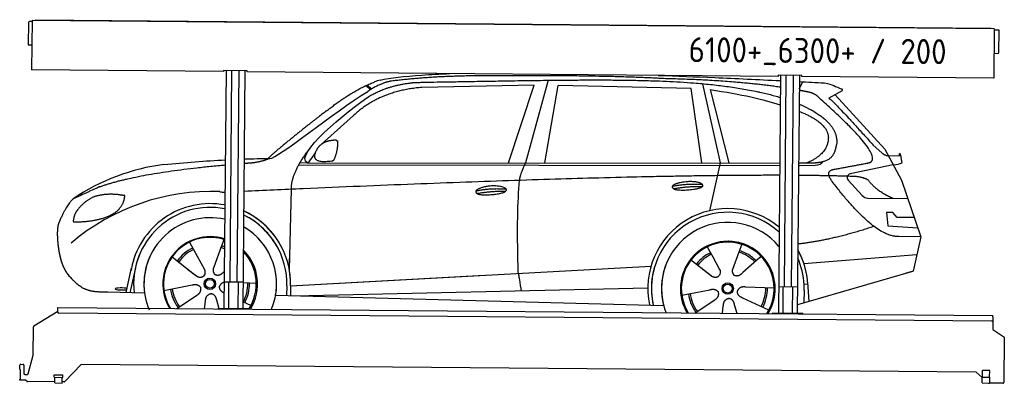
# Model space of a CAD drawing. Header units: millimetres. Extents: x 0 to 5198, y -17 to 1903.
import ezdxf

# ---------------------------------------------------------------- set-up
doc = ezdxf.new("R2010")
doc.units = ezdxf.units.MM
for name, color, linetype, lineweight in [('car', 10, 'Continuous', 25), ('Logo', 7, 'Continuous', 25), ('Plattform', 7, 'Continuous', 25)]:
    doc.layers.add(name, color=color, linetype=linetype, lineweight=lineweight)
doc.styles.get("Standard").update_dxf_attribs({"font": 'ISOCP.SHX'})

# ---------------------------------------------------------------- blocks, each defined once
blk = doc.blocks.new('Zubringerplattform _GT200')
at = {"layer": 'Plattform'}
for p, q in [((46, 1887.9), (45, 1771.9)), ((65, 1892.7), (51, 1892.9)), ((65.1, 1898.7), (62.8, 1637.8)), ((5144.9, 1854.4), (65.1, 1898.7)), ((83.1, 1903.1), (5126.9, 1859.1)), ((83.1, 1903.1), (83.1, 1898.6)), ((5126.9, 1859.1), (5126.9, 1854.6)), ((5144.9, 1854.4), (5142.6, 1593.4)), ((5168.8, 1848.2), (5144.8, 1848.4)), ((5169.8, 1730.2), (5170.8, 1846.2)), ((46.9, 1769.9), (63.9, 1769.7)), ((5143.7, 1725.4), (5164.7, 1725.2)), ((1076.7, 1628.9), (62.8, 1637.8)), ((1076.8, 1634.9), (1076.7, 1628.9)), ((1201.8, 1633.8), (1076.8, 1634.9)), ((1089.3, 1634.8), (1078.3, 379.6)), ((1110.5, 517.1), (1120.3, 1634.5)), ((1148.5, 516.7), (1158.3, 1634.2)), ((1189.3, 1633.9), (1178.3, 378.7)), ((1201.7, 1627.8), (1201.8, 1633.8)), ((4003.6, 1603.4), (1201.7, 1627.8)), ((4003.7, 1609.4), (4003.6, 1603.4)), ((4128.7, 1608.3), (4003.7, 1609.4)), ((4016.2, 1609.3), (4005.2, 354.1)), ((4037.4, 491.5), (4047.2, 1609)), ((4075.4, 491.2), (4085.2, 1608.6)), ((4116.2, 1608.4), (4105.2, 353.2)), ((4128.6, 1602.3), (4128.7, 1608.3)), ((5142.6, 1593.4), (4128.6, 1602.3)), ((1179.5, 516.5), (1079.5, 517.3)), ((1103.3, 379.4), (1104.5, 517.1)), ((1153.3, 378.9), (1154.5, 516.7)), ((4106.4, 490.9), (4006.4, 491.8)), ((4030.2, 353.8), (4031.4, 491.6)), ((4080.2, 353.4), (4081.4, 491.1)), ((201.1, 358.3), (201.3, 377.3)), ((201.3, 377.3), (201.4, 383.3)), ((201.4, 383.3), (5138.2, 340.2)), ((1048.3, 379.9), (1208.3, 378.5)), ((1048.3, 379.9), (1048.3, 375.9)), ((1208.3, 374.5), (1208.3, 378.5)), ((74.9, 285.8), (201.2, 363)), ((5132.9, 310.2), (206.1, 353.2)), ((3975.2, 354.3), (4135.2, 352.9)), ((3975.2, 354.3), (3975.2, 350.3)), ((4135.2, 348.9), (4135.2, 352.9)), ((5137.9, 315.2), (5137.5, 267.7)), ((5138.1, 334.2), (5137.9, 315.2)), ((5138.1, 334.2), (5138.2, 340.2)), ((71.8, 131.8), (72.5, 281.6)), ((5137.5, 267.7), (5196, 228.1)), ((5198.2, 224), (5196.1, -12.3)), ((45.3, 33.3), (71.8, 131.8)), ((0.5, 56), (0.7, 78)), ((0.5, 56), (2.8, 56)), ((2.8, 56), (2.3, 5)), ((5.7, 83), (17.7, 82.8)), ((22.7, 77.8), (22.3, 34.8)), ((324.5, 82.2), (238.4, -8.5)), ((5050, 40.9), (324.5, 82.2)), ((0, 0), (0, 5)), ((2.3, 5), (0, 5)), ((28.2, -0.2), (0, 0)), ((27.3, 29.8), (40.4, 29.6)), ((182.6, 14.4), (182.7, 27.4)), ((182.6, 14.4), (227.6, 14)), ((182.7, 27.4), (227.7, 27)), ((184.9, -15.6), (185.1, 14.4)), ((224.9, -16), (225.1, 14)), ((227.6, 14), (227.7, 27)), ((5081.8, 13.2), (5050, 40.9)), ((5081.6, -15.3), (5081.8, 14.7)), ((5081.8, 14.7), (5121.8, 14.3)), ((5082.8, 14.6), (5083.1, 50.6)), ((5121.1, 50.3), (5083.1, 50.6)), ((5120.8, 14.3), (5121.1, 50.3)), ((5121.6, -15.7), (5121.8, 14.3)), ((38.6, -7.2), (31.4, -1.4)), ((184.9, -9.6), (41.7, -8.4)), ((184.9, -15.6), (224.9, -16)), ((234.7, -10), (224.9, -10)), ((5081.6, -15.3), (5121.6, -15.7)), ((5191, -17.3), (5117.9, -16.7))]:
    blk.add_line(p, q, dxfattribs=at)
for centre, radius, start, end in [((51, 1887.9), 5, 89.5, 179.5), ((5168.8, 1846.2), 2, 359.5, 89.5), ((47, 1771.9), 2, 179.5, 269.5), ((5164.8, 1730.2), 5, 269.5, 359.5), ((206.1, 358.2), 5, 179.5, 269.5), ((5132.9, 315.2), 5, 269.5, 359.5), ((77.5, 281.6), 5, 121.4261, 179.5), ((5193.2, 224), 5, 359.5, 55.9134), ((5.7, 78), 5, 89.5, 179.5), ((17.7, 77.8), 5, 359.5, 89.5), ((27.3, 34.8), 5, 179.5, 269.5), ((40.4, 34.6), 5, 269.5, 344.9258), ((5128.9, 23.2), 12, 227.6897, 228.0904), ((28.2, -5.2), 5, 50.8402, 89.5), ((41.7, -3.4), 5, 230.8402, 269.5), ((234.8, -5), 5, 269.5, 316.4902), ((5117.9, -11.7), 5, 232.6301, 269.5), ((5191.1, -12.3), 5, 269.5, 359.5)]:
    blk.add_arc(centre, radius, start, end, dxfattribs=at)
blk = doc.blocks.new('CarUG')
at = {"layer": 'car'}
for p, q in [((3094.5, 5780.1), (2979.2, 5342.1)), ((4420.2, 5747), (4438.8, 5784.2)), ((2132.4, 5743.1), (2158.5, 5722.8)), ((2138.2, 5745.8), (2163.8, 5726)), ((3021.4, 5753.7), (2427.7, 5736.3)), ((2889.2, 5341.3), (3021.4, 5753.7)), ((3080.9, 5343.1), (3148, 5752.9)), ((3849.6, 5743), (3148, 5752.9)), ((3909.2, 5351.1), (3849.6, 5743)), ((3909.7, 5769.5), (4006.4, 5352.1)), ((3949.3, 5738.8), (4052.4, 5352.5)), ((4646.5, 5738.1), (4576.5, 5698.9)), ((4609.7, 5717.5), (4874.1, 5431.6)), ((2068.3, 5584.4), (1898.9, 5430.5)), ((4813.7, 5452.7), (4859.4, 5412.8)), ((4874.1, 5431.6), (4964.7, 5269.4)), ((1869.6, 5387), (1829, 5331)), ((1829, 5331), (4320.4, 5355.1)), ((4420.4, 5356.1), (4480.8, 5356.7)), ((4892, 5399.6), (4952.2, 5397.5)), ((4919.4, 5350.5), (4947.1, 5354.5)), ((1782.1, 5321.7), (4320.4, 5341.8)), ((1829, 5331), (1787.8, 5331.7)), ((4006.4, 5352.1), (3952.5, 5098.9)), ((4420.4, 5342.6), (4425.3, 5342.7)), ((4425.3, 5342.7), (4508.2, 5344.1)), ((4919.4, 5350.5), (4693, 5300.6)), ((4682.6, 5267.5), (4757.7, 5186.3)), ((4964.7, 5269.4), (5069.1, 4971.8)), ((1737.1, 4766.5), (1744.3, 5192)), ((4786.9, 5173.4), (4998.6, 5172.6)), ((4919.4, 5098.5), (4886.7, 5098.5)), ((4886.7, 5098.5), (4893.6, 5027)), ((4943.2, 5072.7), (4919.4, 5098.5)), ((5033.7, 5072.7), (4943.2, 5072.7)), ((4893.6, 5027), (5052.7, 5018.5)), ((5069.1, 4971.8), (4952.2, 4972.2)), ((5069.1, 4971.8), (5031.2, 4789.8)), ((1207.9, 4907.6), (1229.8, 4868.9)), ((1378.3, 4889.6), (1339, 4777.7)), ((1390.1, 4923), (1376.2, 4883.4)), ((3941.9, 4907.6), (3971.5, 4855.4)), ((4124.1, 4923), (4109, 4881.2)), ((1229.8, 4868.9), (1288.7, 4764.6)), ((1501.1, 4851.7), (1493.6, 4845)), ((3854.6, 4840.9), (3956.8, 4761.5)), ((3970.2, 4857.8), (3971.5, 4855.4)), ((3971.5, 4855.4), (4008.7, 4789.5)), ((4109, 4881.2), (4075.9, 4789.2)), ((4218.5, 4852.7), (4131.6, 4774.6)), ((4226.2, 4861.2), (4218.5, 4852.7)), ((4452.7, 4824.6), (5049.6, 4878.4)), ((1117.6, 4829.5), (1237.1, 4736.6)), ((1737.1, 4766.5), (1738.1, 4827.1)), ((1744.4, 4681.9), (3613.3, 4801.2)), ((3613.3, 4801.2), (3645.8, 4803.2)), ((3919.6, 4790.6), (3966.2, 4754.4)), ((5026.5, 4788.4), (4420.7, 4606.1)), ((5031.2, 4789.8), (4987.4, 4776.7)), ((877.1, 4638.2), (904.3, 4769.2)), ((923.9, 4768.9), (896.6, 4637.9)), ((1199.7, 4765.7), (1246.3, 4729.5)), ((1339, 4777.7), (1335.2, 4767.3)), ((1393.6, 4755.1), (1391, 4752.7)), ((1744.4, 4681.9), (2767.9, 4747.2)), ((1076, 4651.5), (1224.3, 4681.8)), ((1563.1, 4692.7), (1493.7, 4695)), ((1724.8, 4681.1), (1723.9, 4630.7)), ((1744.4, 4681.9), (1743.6, 4630.3)), ((1764.2, 4630), (3629.9, 4688)), ((3649.2, 4688.6), (3649.6, 4688.6)), ((3810, 4651.5), (3958.4, 4681.8)), ((4297.1, 4692.7), (4145.8, 4697.7)), ((4455.9, 4681.4), (4454.8, 4616.4)), ((4474.4, 4715.1), (4455.2, 4713.9)), ((4473.6, 4727.1), (4480.2, 4624)), ((974, 4636.5), (779.8, 4640)), ((1144.7, 4556.8), (1247.6, 4626.5)), ((1665.7, 4631.7), (3714.7, 4597)), ((3880.5, 4557.9), (3981.6, 4626.5)), ((4269.9, 4576.5), (4132.1, 4639.2)), ((1291.1, 4556.8), (1295.7, 4597.4)), ((1368.7, 4556.9), (1355.5, 4602.5)), ((1535.9, 4576.5), (1493.7, 4595.7)), ((4025.3, 4558), (4029.8, 4597.4)), ((4102.4, 4558), (4089.6, 4602.5))]:
    blk.add_line(p, q, dxfattribs=at)
for centre, radius in [((1318.1, 4688.8), 30.1), ((1318.1, 4688.8), 23.6), ((4052.2, 4688.8), 30.1), ((4052.2, 4688.8), 23.6)]:
    blk.add_circle(centre, radius, dxfattribs=at)
for centre, radius, start, end in [((2246.7, 5602.8), 174.5, 102.8736, 113.54), ((1227.1, 4205.6), 1122.3, 98.0395, 124.4377), ((4697.3, 5281), 20, 102.4358, 222.7473), ((1331.8, 4035.2), 1141.2, 88.2487, 130.916), ((1393.1, 5290.2), 117.4, 256.9855, 269.1884), ((4787, 5213.4), 40, 222.7473, 269.7861), ((1320.2, 4687.9), 424.2, 80.0558, 170.7471), ((4052.6, 4688.2), 422.7, 50.659, 192.285), ((1320.2, 4687.9), 404.6, 79.5676, 187.1619), ((1320.2, 4687.9), 424.2, 359.1908, 65.8907), ((1320.2, 4687.9), 424.2, 26.9197, 65.8907), ((1320.2, 4687.9), 404.6, 359.0314, 64.6409), ((1320.2, 4687.9), 404.6, 28.3768, 64.6409), ((4052.6, 4688.2), 403.4, 48.3734, 192.9312), ((1320.2, 4687.9), 350, 77.9144, 188.4487), ((1320.2, 4687.9), 350, 338.0298, 60.3214), ((1320.2, 4687.9), 350, 33.4585, 60.3214), ((4052.6, 4688.2), 350, 40.0277, 195.1055), ((1320.2, 4687.9), 250, 72.9443, 211.6483), ((1318.1, 4688.8), 245, 72.0664, 188.7348), ((1318.1, 4688.8), 209.6, 68.9041, 73.3995), ((4052.6, 4688.2), 250, 328.6337, 211.4159), ((4052.2, 4688.8), 245, 41.9641, 188.7348), ((4052.6, 4688.2), 250, 41.078, 137.685), ((4052.2, 4688.8), 209.6, 44.8961, 73.3995), ((4052.6, 4688.2), 422.7, 3.6504, 29.4679), ((4052.6, 4688.2), 422.7, 22.5487, 29.4679), ((1320.2, 4687.9), 424.2, 159.4632, 170.7471), ((1320.2, 4687.9), 404.6, 158.4572, 187.1619), ((1320.2, 4687.9), 350, 155.0104, 203.6179), ((1320.2, 4687.9), 350, 155.0104, 157.8717), ((1320.2, 4687.9), 250, 144.1237, 211.6483), ((1320.2, 4687.9), 250, 144.1237, 148.496), ((1318.1, 4688.8), 245, 143.5289, 148.0172), ((1318.1, 4688.8), 209.6, 116.262, 145.3995), ((1318.1, 4688.8), 200.6, 116.1152, 145.5463), ((1318.1, 4688.8), 200.6, 67.9091, 73.4359), ((1320.2, 4687.9), 250, 328.4012, 46.0999), ((1318.1, 4688.8), 245, 327.4462, 44.2594), ((4052.2, 4688.8), 209.6, 116.262, 142.4326), ((4052.2, 4688.8), 200.6, 116.1152, 142.4463), ((4052.2, 4688.8), 200.6, 45.0266, 73.5463), ((4052.2, 4688.8), 245, 0.9266, 44.7348), ((4052.6, 4688.2), 403.4, 3.6504, 24.1739), ((4052.6, 4688.2), 403.4, 23.7263, 24.1739), ((1318.1, 4688.8), 245, 144.9266, 212.6033), ((1318.1, 4688.8), 245, 30.7457, 35.1225), ((1320.2, 4687.9), 250, 30.267, 34.5277), ((4052.6, 4688.2), 422.7, 164.0109, 164.2126), ((4052.6, 4688.2), 403.4, 163.2593, 179.9464), ((4052.6, 4688.2), 350, 160.7243, 195.1055), ((4052.6, 4688.2), 250, 152.8016, 211.4159), ((4052.2, 4688.8), 245, 152.3519, 188.7348), ((4052.6, 4688.2), 250, 328.6337, 25.8498), ((1320.2, 4687.9), 350, 350.7505, 11.924), ((1320.2, 4687.9), 404.6, 359.0315, 10.2025), ((1320.2, 4687.9), 424.2, 359.1908, 9.6942), ((4052.6, 4688.2), 403.4, 173.0827, 192.9312), ((4052.6, 4688.2), 350, 172.1254, 201.8672), ((4052.6, 4688.2), 250, 169.2195, 211.4159), ((4052.2, 4688.8), 245, 169.1336, 212.2761), ((1318.1, 4688.8), 200.6, 332.1152, 1.5463), ((1318.1, 4688.8), 209.6, 332.262, 1.3995), ((4052.2, 4688.8), 200.6, 332.1152, 1.5463), ((4052.2, 4688.8), 209.6, 332.262, 1.3995), ((4052.2, 4688.8), 245, 327.7735, 9.5178), ((4052.6, 4688.2), 250, 328.6337, 9.4319), ((4052.6, 4688.2), 403.4, 359.0315, 5.5686), ((4052.6, 4688.2), 422.7, 3.6504, 3.7403), ((1318.1, 4688.8), 209.6, 188.262, 217.3995), ((1318.1, 4688.8), 200.6, 188.1152, 217.5463), ((4052.2, 4688.8), 209.6, 188.262, 217.3995), ((4052.2, 4688.8), 200.6, 188.1152, 217.5463)]:
    blk.add_arc(centre, radius, start, end, dxfattribs=at)
blk.add_ellipse((852.4, 4657.6), major_axis=(33.6, 0), ratio=0.157274, start_param=0.513473, end_param=5.704241, dxfattribs=at)
for points, degree, knots in [([(2207.9, 5772.9), (2261, 5784.8), (2334.6, 5794.3), (2426.7, 5801.5), (2471.8, 5805.1), (2521.2, 5808.1), (2575.1, 5810.6)], 3, [0, 0, 0, 0, 0.1850827, 0.1850827, 0.1850827, 0.2755606, 0.2755606, 0.2755606, 0.2755606]), ([(2377.5, 5760.7), (2404.1, 5763), (2543.5, 5766.1), (3298.2, 5787.9), (3834, 5793.2), (4177.8, 5742.1), (4320.2, 5700.7)], 4, [0.0821318, 0.0821318, 0.0821318, 0.0821318, 0.0821318, 0.258851, 0.508851, 0.7604766, 0.7604766, 0.7604766, 0.7604766, 0.7604766]), ([(3675.3, 5811.1), (3771.7, 5808.6), (3871.2, 5805.6), (3973.9, 5802.2), (4085.7, 5798.5), (4201.3, 5794.2), (4320.2, 5789.3)], 3, [0.7312949, 0.7312949, 0.7312949, 0.7312949, 0.8278009, 0.8278009, 0.8278009, 0.9328252, 0.9328252, 0.9328252, 0.9328252]), ([(4614.1, 5324.7), (4780.7, 5357.3), (4783.6, 5357.9), (4791.9, 5359.8), (4792.7, 5360)], 1, [0.1611508, 0.1611508, 1, 1.0196119, 1.078724, 1.0847856, 1.0847856]), ([(3761.9, 5213.4), (3738.3, 5229.7), (3783.7, 5245.5), (3866.4, 5265.7), (3959.3, 5232.6), (3897.3, 5208.8), (3788.3, 5201.6), (3766.8, 5210.4), (3761.9, 5213.4)], 5, [0, 0, 0, 0, 0, 0, 0.300106, 0.500106, 0.700106, 1, 1, 1, 1, 1, 1]), ([(2718.5, 5192.5), (2722.7, 5197.6), (2743.7, 5214), (2826.4, 5234.1), (2941.7, 5198), (2833.1, 5169.4), (2748.3, 5170), (2713.9, 5173.6), (2718.5, 5192.5)], 5, [0, 0, 0, 0, 0, 0, 0.300106, 0.500106, 0.700106, 1, 1, 1, 1, 1, 1]), ([(2946.4, 4758.6), (2945.8, 4772.2), (2945.2, 4785.5), (2944.7, 4798.7), (2937.4, 4988.5), (2938.5, 5138.9), (2948.1, 5249.9)], 3, [0, 0, 0, 0, 0.064923, 0.064923, 0.064923, 1, 1, 1, 1]), ([(516.9, 5001.3), (510.6, 4985.4), (508.8, 4956.9), (510.1, 4924.5), (513.8, 4892.7), (516.3, 4871), (519.8, 4849.6), (524.5, 4828.4), (530.2, 4807.4)], 4, [0, 0, 0, 0, 0, 0.3469619, 0.3469619, 0.3469619, 0.3469619, 0.5837788, 0.5837788, 0.5837788, 0.5837788, 0.5837788]), ([(522, 4841.4), (522.9, 4837.2), (523.9, 4833), (524.8, 4828.9), (525.8, 4824.8), (529.5, 4810), (533.6, 4796.4), (538.1, 4784), (543.1, 4772.7)], 4, [0.4914944, 0.4914944, 0.4914944, 0.4914944, 0.4914944, 0.5422469, 0.5422469, 0.5422469, 0.5422469, 0.728655, 0.728655, 0.728655, 0.728655, 0.728655]), ([(530.2, 4807.4), (533.2, 4798), (536.2, 4789.1), (539.4, 4781), (542.7, 4773.4), (544.1, 4770.2), (545.6, 4767.1), (547, 4764.1), (548.5, 4761.3), (554.2, 4750.2), (560.3, 4740.9), (566.6, 4733), (573.2, 4725.6)], 4, [0.5979331, 0.5979331, 0.5979331, 0.5979331, 0.5979331, 0.7288005, 0.7288005, 0.7288005, 0.7288005, 0.7843928, 0.7843928, 0.7843928, 0.7843928, 1, 1, 1, 1, 1]), ([(4008.7, 4789.5), (4010.4, 4785.4), (4011.4, 4781.5), (4011.7, 4777.6), (4012.4, 4769), (4009.8, 4760.9), (4003.7, 4753.4)], 3, [0.2167758, 0.2167758, 0.2167758, 0.2167758, 0.4600873, 0.4600873, 0.4600873, 1, 1, 1, 1]), ([(4075.9, 4789.2), (4075.3, 4786.1), (4075.1, 4783.1), (4075.2, 4780.1), (4075.6, 4777.3), (4076.4, 4771.6), (4078.5, 4766.2), (4082, 4761.7), (4087, 4758.7)], 4, [0.3191838, 0.3191838, 0.3191838, 0.3191838, 0.3191838, 0.5438253, 0.5438253, 0.5438253, 0.5438253, 1, 1, 1, 1, 1]), ([(1288.7, 4764.6), (1290.4, 4760.5), (1291.5, 4756.6), (1291.8, 4752.7), (1292.5, 4744.1), (1289.9, 4736), (1283.8, 4728.4)], 3, [0.2167758, 0.2167758, 0.2167758, 0.2167758, 0.4600873, 0.4600873, 0.4600873, 1, 1, 1, 1]), ([(1335.2, 4767.3), (1334.7, 4764.2), (1334.5, 4761.2), (1334.6, 4758.2), (1334.9, 4755.4), (1335.7, 4749.7), (1337.8, 4744.3), (1341.4, 4739.8), (1346.3, 4736.8)], 4, [0.3191838, 0.3191838, 0.3191838, 0.3191838, 0.3191838, 0.5438253, 0.5438253, 0.5438253, 0.5438253, 1, 1, 1, 1, 1]), ([(1391, 4752.7), (1391, 4752.7), (1391, 4752.7), (1391, 4752.7), (1391, 4752.7), (1382, 4742.9), (1371.4, 4732.8), (1357.1, 4730.3), (1346.3, 4736.8)], 4, [-0.000003, -0.000003, -0.000003, -0.000003, -0.000003, 0, 0, 0, 0, 1, 1, 1, 1, 1]), ([(2946.4, 4758.6), (2947.1, 4754), (2947.8, 4749.5), (2948.5, 4745.1), (2949.1, 4741.1), (2949.7, 4737.2), (2950.3, 4733.5), (2955.2, 4703.3), (2958.9, 4681.3), (2961.5, 4667.2)], 3, [-0.000011, -0.000011, -0.000011, -0.000011, 0.107576, 0.107576, 0.107576, 0.206414, 0.206414, 0.206414, 1, 1, 1, 1]), ([(4131.6, 4774.6), (4131.6, 4774.6), (4131.6, 4774.6), (4131.6, 4774.6), (4131.6, 4774.6), (4122.6, 4764.8), (4112, 4754.7), (4097.8, 4752.2), (4087, 4758.7)], 4, [-0.000003, -0.000003, -0.000003, -0.000003, -0.000003, 0, 0, 0, 0, 1, 1, 1, 1, 1]), ([(779.8, 4640), (755.1, 4640.4), (699.5, 4636.3), (663.3, 4649.9), (619.5, 4674.6), (573.2, 4725.6)], 4, [0, 0, 0, 0, 0, 0.597866, 1, 1, 1, 1, 1])]:
    blk.add_open_spline(points, degree=degree, knots=knots, dxfattribs=at)
for points, degree in [([(2738.3, 5800.1), (2495.5, 5797.8), (2266.4, 5767.9)], 2), ([(3702.6, 5794.3), (3354.2, 5810.5), (2738.3, 5800.1)], 2), ([(4320.2, 5754.4), (4060.8, 5789.7), (3702.6, 5794.3)], 2), ([(4420.2, 5785.2), (4463.9, 5783.3), (4508, 5781.4), (4552.5, 5779.4)], 3), ([(4552.5, 5779.4), (4599.3, 5770.4), (4608.3, 5762.2), (4645.8, 5746.7)], 3), ([(1925.1, 5607.4), (2065.2, 5718.9), (2177, 5762.7)], 2), ([(2427.7, 5736.3), (2203.8, 5715), (2068.3, 5584.4)], 2), ([(2266.4, 5767.9), (2210.2, 5758.3), (2142.2, 5712.4)], 2), ([(2148.8, 5685.7), (2242.1, 5744.3), (2377.5, 5760.7)], 2), ([(3949.3, 5738.8), (4120.4, 5714.2), (4227.7, 5690.5), (4320.3, 5661.9)], 3), ([(4478.1, 5728.3), (4449.9, 5733.9), (4420.2, 5739.1)], 2), ([(4527.8, 5698), (4509.7, 5719.7), (4478.1, 5728.3)], 2), ([(4646.5, 5738.1), (4648.2, 5739.7), (4648.9, 5742.8), (4648.3, 5745.6), (4645.8, 5746.7)], 4), ([(1629.1, 5353.6), (1664.8, 5350.2), (1964.8, 5601.8), (2142.2, 5712.4)], 3), ([(1829, 5331), (1745.6, 5370.3), (2037.4, 5609.3), (2148.8, 5685.7)], 3), ([(4420.3, 5666.2), (4514.7, 5627.5), (4587.3, 5579.2), (4628.5, 5520.7), (4619.8, 5452.6)], 4), ([(4792.7, 5360), (4881.9, 5388.8), (4527.8, 5698)], 2), ([(4576.5, 5698.9), (4584.3, 5703.3), (4813.7, 5452.7)], 2), ([(4420.3, 5627.6), (4430.3, 5623.9), (4440.3, 5620.1), (4450.5, 5616.1)], 3), ([(4450.5, 5616.1), (4565.1, 5565.1), (4575.8, 5500.1)], 2), ([(1925.1, 5607.4), (1844.6, 5546.2), (1742.9, 5461.8), (1614.6, 5355.4), (1620.5, 5353.5)], 4), ([(4575.8, 5500.1), (4581.5, 5405.6), (4464.2, 5356.5)], 2), ([(1877.7, 5404.8), (1893.9, 5435.2), (1936.5, 5449.6)], 2), ([(1936.5, 5449.6), (1965.2, 5455.7), (1978.1, 5454.6)], 2), ([(1968.7, 5350.4), (1989.6, 5403.6), (1986.6, 5448.4)], 2), ([(1978.1, 5454.6), (1984.2, 5448.5), (1986.6, 5448.4)], 2), ([(4480.8, 5356.7), (4530.9, 5357.2), (4603.9, 5362.5), (4611.6, 5409.4), (4619.8, 5452.6)], 4), ([(4859.4, 5412.8), (4867.7, 5405.6), (4881, 5398), (4890, 5398), (4892, 5399.6)], 4), ([(4952.2, 5397.5), (4953.4, 5436.4), (4964.7, 5362.2)], 2), ([(1744.3, 5192), (1741.1, 5275.6), (1829, 5393.7)], 2), ([(1955.3, 5342.6), (1833.2, 5322.7), (1877.7, 5404.8)], 2), ([(4508.2, 5344.1), (4527.5, 5344.9), (4542.2, 5354), (4549.4, 5364.3)], 3), ([(4579.4, 5377.2), (4579.5, 5377.3), (4579.6, 5377.3), (4579.6, 5377.3)], 3), ([(4964.7, 5362.2), (4965, 5358.5), (4959.4, 5356.8), (4947.1, 5354.5)], 3), ([(729.1, 5195), (933.3, 5271.9), (1393.4, 5317.6)], 2), ([(1070.2, 5316.9), (1181.2, 5328.1), (1288.8, 5337.7), (1393.4, 5344.3)], 3), ([(1493.4, 5349.7), (1539.1, 5351.7), (1584.4, 5353.1), (1629.1, 5353.6)], 3), ([(1493.4, 5326.9), (1517.1, 5329), (1541.4, 5331)], 2), ([(1541.4, 5331), (1594.5, 5339.3), (1620.2, 5352.5)], 2), ([(1955.3, 5342.6), (1961.3, 5344.4), (1968.7, 5350.4)], 2), ([(2948.1, 5249.9), (2950.9, 5281), (2979.2, 5342.1)], 2), ([(4598.5, 5259.2), (4554.2, 5317.5), (4614.1, 5324.7)], 2), ([(4320.4, 5289.2), (3396, 5282.5), (1493.5, 5178.5)], 2), ([(4700.1, 5287), (4575.9, 5289.9), (4420.4, 5289.6)], 2), ([(4952.2, 4972.2), (4826.5, 4964), (4598.5, 5259.2)], 2), ([(4787.9, 5269.4), (4750.5, 5287.5), (4700.1, 5287)], 2), ([(4919.4, 5172.9), (4833.7, 5208), (4787.9, 5269.4)], 2), ([(2718.5, 5192.5), (2793.9, 5209.4), (2877.4, 5203.7)], 2), ([(3754.7, 5226.2), (3830.1, 5243.1), (3913.6, 5237.3)], 2), ([(3761.9, 5213.4), (3835.9, 5228), (3913.8, 5227.2)], 2), ([(729.1, 5195), (595.4, 5131.9)], 1), ([(832.3, 5154.7), (764.7, 5161.8), (705.5, 5143.8)], 2), ([(816, 5061.1), (861.7, 5098.5), (865, 5150.4)], 2), ([(865, 5150.4), (847.2, 5152.3), (832.3, 5154.7)], 2), ([(1393.5, 5173), (1392.4, 5172.9), (1391.4, 5172.9)], 2), ([(2723.6, 5178.7), (2797.6, 5193.3), (2875.5, 5192.5)], 2), ([(595.4, 5131.9), (561, 5108.8), (516.9, 5001.3)], 2), ([(705.5, 5143.8), (653.4, 5122.6), (615.8, 5072.3)], 2), ([(615.8, 5072.3), (597.7, 5052.3), (593.4, 5011)], 2), ([(594.6, 5008.7), (739.4, 5010.6), (816, 5061.1)], 2), ([(593.4, 5011), (596.7, 5010.9), (594.6, 5008.7)], 2), ([(4820.2, 5023.6), (4605.9, 4949.7), (4420.6, 4927)], 2), ([(1237.1, 4736.6), (1260.6, 4714.9), (1283.8, 4728.4)], 2), ([(3957.1, 4761.5), (3980.6, 4739.8), (4003.7, 4753.4)], 2), ([(1224.3, 4681.8), (1255, 4690.8), (1269.8, 4668.4)], 2), ([(1393.7, 4697.2), (1376.6, 4693.6), (1369.2, 4676.8)], 2), ([(3958.4, 4681.8), (3989, 4690.8), (4003.8, 4668.4)], 2), ([(4145.8, 4697.7), (4114, 4701.4), (4103.2, 4676.8)], 2), ([(1247.6, 4626.5), (1275.5, 4642.2), (1269.8, 4668.4)], 2), ([(1295.7, 4597.4), (1296.7, 4629.4), (1322.6, 4636.5)], 2), ([(1355.5, 4602.5), (1349.3, 4633.8), (1322.6, 4636.5)], 2), ([(1393.7, 4640.9), (1368.1, 4652), (1369.2, 4676.8)], 2), ([(3981.6, 4626.5), (4009.5, 4642.2), (4003.8, 4668.4)], 2), ([(4029.8, 4597.4), (4030.7, 4629.4), (4056.6, 4636.5)], 2), ([(4089.6, 4602.5), (4083.3, 4633.8), (4056.6, 4636.5)], 2), ([(4132.1, 4639.2), (4102, 4650), (4103.2, 4676.8)], 2)]:
    blk.add_open_spline(points, degree=degree, dxfattribs=at)

msp = doc.modelspace()

# ---------------------------------------------------------------- block references
msp.add_blockref('Zubringerplattform _GT200', (0, 0))
at = {"layer": 'car', "rotation": 359.4752422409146}
msp.add_blockref('CarUG', (-357, -4168.3), dxfattribs=at)

# ---------------------------------------------------------------- texts
at = {"layer": 'Logo'}
msp.add_text('6100+_6300+ / 200', height=132, rotation=359.5306, dxfattribs=at).set_placement((3531.4, 1679.1))

doc.saveas('drawing.dxf')
